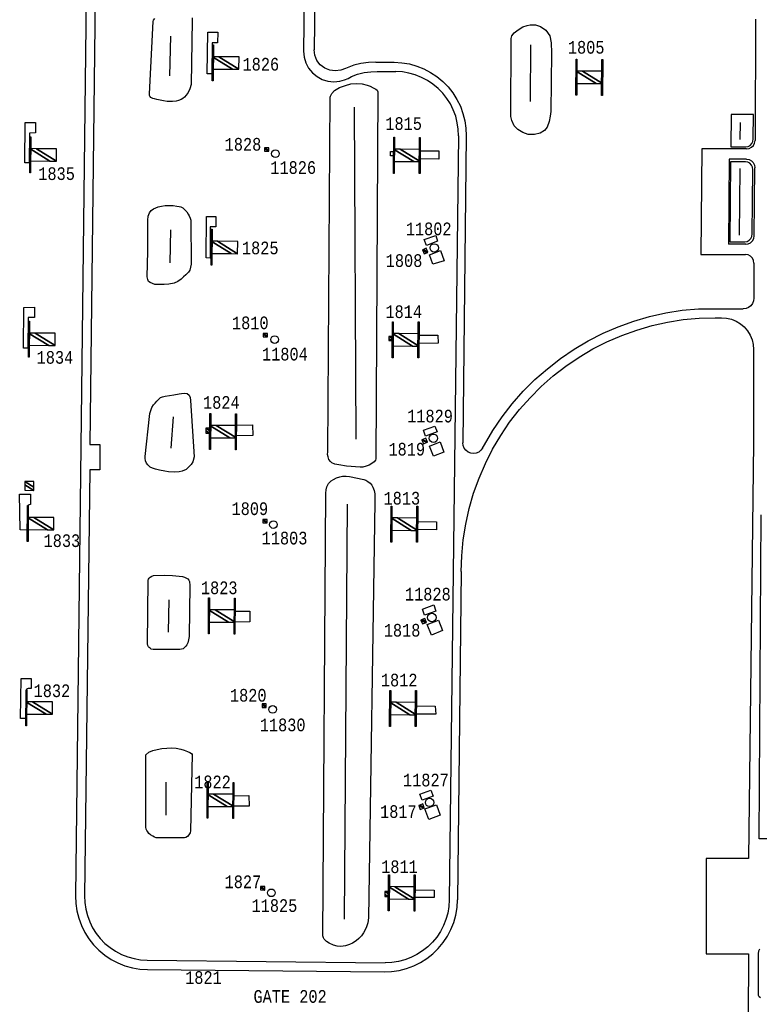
# Model space of a CAD drawing. Extents: x -0.5 to 41.9, y -0.5 to 29.8.
# Tile 22 of 128: x 4.9 to 5.9, y 11.9 to 13.2. Entities that reach past the tile are written whole.
import ezdxf
from ezdxf.enums import TextEntityAlignment as Align

# ---------------------------------------------------------------- set-up
doc = ezdxf.new("R2010")
doc.units = 0
doc.header["$MEASUREMENT"] = 0
for name, color, linetype in [('11', 2, 'CONTINUOUS'), ('21', 5, 'CONTINUOUS'), ('23', 1, 'CONTINUOUS'), ('43', 3, 'CONTINUOUS')]:
    doc.layers.add(name, color=color, linetype=linetype)
doc.styles.add('MONOTXT', font='MONOTXT', dxfattribs={"height": 0.2})

msp = doc.modelspace()

# ---------------------------------------------------------------- linework, layer by layer
at = {"layer": '11'}
for p, q in [((5.0235, 13.4862), (5.0064, 12.0434)), ((5.0355, 13.4862), (5.0254, 12.6416)), ((5.3123, 13.429), (5.3088, 13.163)), ((5.3259, 13.4285), (5.323, 13.1651)), ((5.9082, 13.2057), (5.9078, 13.0448)), ((5.405, 13.1488), (5.4293, 13.1485)), ((5.4068, 13.1364), (5.4312, 13.1361)), ((5.5145, 13.0509), (5.5022, 12.0379)), ((5.5248, 13.0508), (5.5203, 12.6439)), ((5.8736, 13.02), (5.8726, 12.9072)), ((5.8964, 13.02), (5.8736, 13.02)), ((5.9066, 12.9184), (5.9075, 13.0087)), ((5.8954, 12.9071), (5.8726, 12.9072)), ((5.9063, 12.8822), (5.9062, 12.8356)), ((5.9059, 12.7675), (5.9055, 12.6441)), ((5.0254, 12.6079), (5.0184, 12.0432)), ((5.518, 12.4732), (5.5133, 12.0378)), ((5.1017, 11.958), (5.4171, 11.9547)), ((5.1019, 11.9457), (5.4157, 11.9424))]:
    msp.add_line(p, q, dxfattribs=at)
for points in [[(5.1813, 13.1331), (5.1819, 13.1884), (5.1951, 13.1885), (5.1948, 13.1742), (5.1876, 13.1741), (5.1871, 13.1331), (5.1813, 13.1331)], [(5.3088, 13.163), (5.3096, 13.1552), (5.3119, 13.1476), (5.3156, 13.1406), (5.3206, 13.1345), (5.3268, 13.1294), (5.3338, 13.1257), (5.3413, 13.1234), (5.3492, 13.1226), (5.3571, 13.1234), (5.3632, 13.125), (5.3681, 13.1271), (5.3725, 13.1295), (5.3807, 13.1325), (5.3892, 13.1347), (5.398, 13.136), (5.4068, 13.1364)], [(5.405, 13.1488), (5.395, 13.1483), (5.385, 13.1469), (5.3758, 13.1446), (5.3692, 13.1422), (5.3645, 13.1403), (5.3583, 13.138), (5.351, 13.137), (5.3438, 13.138), (5.337, 13.1408), (5.3312, 13.1452), (5.3267, 13.151), (5.3239, 13.1578), (5.323, 13.1651)], [(5.4293, 13.1485), (5.4393, 13.1479), (5.4493, 13.1462), (5.4591, 13.1435), (5.4685, 13.1397), (5.4774, 13.135), (5.4858, 13.1294), (5.4936, 13.123), (5.5007, 13.1158), (5.507, 13.1078), (5.5124, 13.0993), (5.5169, 13.0902), (5.5204, 13.0807), (5.5229, 13.0709), (5.5244, 13.0609), (5.5248, 13.0508)], [(5.5145, 13.0509), (5.5141, 13.0597), (5.5129, 13.0684), (5.5107, 13.077), (5.5076, 13.0853), (5.5037, 13.0932), (5.499, 13.1006), (5.4935, 13.1076), (5.4873, 13.1139), (5.4805, 13.1195), (5.4732, 13.1244), (5.4654, 13.1285), (5.4572, 13.1317), (5.4487, 13.1341), (5.44, 13.1356), (5.4312, 13.1361)], [(4.9394, 13.015), (4.9397, 13.0685), (4.9536, 13.0688), (4.9532, 13.0548), (4.9455, 13.0546), (4.9452, 13.015), (4.9394, 13.015)], [(5.8966, 13.0336), (5.9, 13.0341), (5.9031, 13.0357), (5.9056, 13.0382), (5.9072, 13.0414), (5.9078, 13.0448)], [(5.4641, 13.0312), (5.4885, 13.0309), (5.4885, 13.0201), (5.4642, 13.0205), (5.4641, 13.0312)], [(5.8966, 13.0336), (5.837, 13.0336), (5.8357, 12.8936), (5.8952, 12.8935)], [(5.8964, 13.02), (5.8999, 13.0195), (5.903, 13.0179), (5.9054, 13.0154), (5.907, 13.0122), (5.9075, 13.0087)], [(5.1797, 12.889), (5.1801, 12.9441), (5.1928, 12.9441), (5.1924, 12.9301), (5.1853, 12.9301), (5.1853, 12.8888), (5.1797, 12.889)], [(5.4687, 12.9136), (5.4842, 12.919), (5.4868, 12.9112), (5.4719, 12.9057), (5.4687, 12.9136)], [(5.8954, 12.9071), (5.8988, 12.9076), (5.9019, 12.9092), (5.9044, 12.9117), (5.906, 12.9149), (5.9066, 12.9184)], [(5.4759, 12.8931), (5.4908, 12.8987), (5.4953, 12.8854), (5.4805, 12.8808), (5.4759, 12.8931)], [(5.9063, 12.8822), (5.9057, 12.8857), (5.9042, 12.8889), (5.9018, 12.8914), (5.8987, 12.893), (5.8952, 12.8935)], [(5.9062, 12.8356), (5.9057, 12.832), (5.9043, 12.8286), (5.902, 12.8257), (5.8991, 12.8235), (5.8958, 12.8221), (5.8921, 12.8216)], [(4.9374, 12.7695), (4.9379, 12.8232), (4.952, 12.8236), (4.9521, 12.8101), (4.9436, 12.81), (4.9432, 12.7696), (4.9374, 12.7695)], [(5.5464, 12.6369), (5.5488, 12.6414), (5.56, 12.6603), (5.5723, 12.6784), (5.5858, 12.6958), (5.6003, 12.7122), (5.6158, 12.7277), (5.6323, 12.7422), (5.6496, 12.7557), (5.6677, 12.768), (5.6866, 12.7792), (5.7062, 12.7891), (5.7263, 12.7979), (5.7469, 12.8053), (5.768, 12.8114), (5.7894, 12.8162), (5.8111, 12.8196), (5.8329, 12.8217), (5.8545, 12.8216), (5.8921, 12.8216)], [(5.518, 12.4732), (5.5187, 12.4943), (5.5207, 12.5154), (5.524, 12.5363), (5.5286, 12.5569), (5.5345, 12.5773), (5.5417, 12.5972), (5.5501, 12.6166), (5.5597, 12.6354), (5.5704, 12.6537), (5.5823, 12.6712), (5.5953, 12.6879), (5.6093, 12.7038), (5.6243, 12.7187), (5.6401, 12.7327), (5.6569, 12.7457), (5.6744, 12.7576), (5.6926, 12.7684), (5.7114, 12.778), (5.7309, 12.7864), (5.7508, 12.7935), (5.7711, 12.7994), (5.7917, 12.8041), (5.8126, 12.8074), (5.8337, 12.8094), (5.8549, 12.8097), (5.8634, 12.8097)], [(5.8634, 12.8097), (5.87, 12.8093), (5.8765, 12.8078), (5.8827, 12.8052), (5.8884, 12.8018), (5.8935, 12.7975), (5.8978, 12.7924), (5.9013, 12.7868), (5.9038, 12.7806), (5.9054, 12.7741), (5.9059, 12.7675)], [(5.4624, 12.7868), (5.4872, 12.7865), (5.4873, 12.7759), (5.4621, 12.7757), (5.4624, 12.7868)], [(5.2195, 12.6673), (5.2414, 12.6678), (5.2416, 12.6536), (5.2191, 12.6532), (5.2195, 12.6673)], [(5.4682, 12.6605), (5.4831, 12.6661), (5.486, 12.6585), (5.4709, 12.6528), (5.4682, 12.6605)], [(5.0254, 12.6416), (5.0389, 12.6416), (5.0389, 12.6079), (5.0254, 12.6079)], [(5.4759, 12.6396), (5.49, 12.6452), (5.4948, 12.6316), (5.4811, 12.6261), (5.4759, 12.6396)], [(5.5464, 12.6369), (5.5442, 12.634), (5.5413, 12.6317), (5.5379, 12.6303), (5.5343, 12.6298), (5.5307, 12.6303), (5.5273, 12.6317), (5.5244, 12.634), (5.5221, 12.6369), (5.5207, 12.6403), (5.5203, 12.6439)], [(5.9055, 12.6441), (5.8991, 12.093), (5.8429, 12.093), (5.8429, 11.9666), (5.8991, 11.9666), (5.8984, 11.7921)], [(4.933, 12.5285), (4.9324, 12.576), (4.9466, 12.576), (4.9466, 12.5622), (4.9449, 12.5619), (4.9435, 12.5609), (4.943, 12.5593), (4.9421, 12.5282), (4.933, 12.5285)], [(5.9275, 12.1191), (5.9134, 12.1189), (5.9157, 12.5486)], [(5.4608, 12.5395), (5.4853, 12.5391), (5.4853, 12.5287), (5.4611, 12.5288)], [(5.4668, 12.4236), (5.4816, 12.429), (5.4843, 12.4209), (5.4695, 12.4156), (5.4668, 12.4236)], [(5.2177, 12.4206), (5.2377, 12.4208), (5.2378, 12.4065), (5.2185, 12.4063)], [(5.473, 12.403), (5.488, 12.4087), (5.4932, 12.395), (5.4785, 12.3891), (5.473, 12.403)], [(4.9337, 12.2784), (4.9345, 12.3314), (4.9477, 12.3315), (4.9477, 12.318), (4.9438, 12.3181), (4.9425, 12.3178), (4.9417, 12.3173), (4.9415, 12.3164), (4.9411, 12.2784), (4.9337, 12.2784)], [(5.4589, 12.2951), (5.4837, 12.295), (5.4842, 12.2842), (5.4591, 12.2843)], [(5.4631, 12.1782), (5.4778, 12.1836), (5.481, 12.1754), (5.4664, 12.1702), (5.4631, 12.1782)], [(5.2166, 12.1761), (5.2365, 12.1764), (5.2366, 12.1623), (5.2172, 12.1622)], [(5.47, 12.1585), (5.4852, 12.1639), (5.49, 12.1502), (5.4749, 12.1446), (5.47, 12.1585)], [(5.4564, 12.0512), (5.4822, 12.051), (5.4824, 12.0409), (5.4561, 12.0409)], [(5.0064, 12.0434), (5.0068, 12.0333), (5.0083, 12.0233), (5.0108, 12.0135), (5.0143, 12.004), (5.0188, 11.9949), (5.0242, 11.9864), (5.0305, 11.9784), (5.0376, 11.9712), (5.0453, 11.9647), (5.0538, 11.9591), (5.0627, 11.9545), (5.0721, 11.9507), (5.0819, 11.948), (5.0918, 11.9463), (5.1019, 11.9457)], [(5.0184, 12.0432), (5.0187, 12.0344), (5.02, 12.0257), (5.0222, 12.0171), (5.0253, 12.0089), (5.0292, 12.001), (5.0339, 11.9935), (5.0394, 11.9866), (5.0455, 11.9803), (5.0523, 11.9747), (5.0597, 11.9698), (5.0675, 11.9657), (5.0757, 11.9624), (5.0842, 11.9601), (5.0929, 11.9586), (5.1017, 11.958)], [(5.4157, 11.9424), (5.4258, 11.9428), (5.4358, 11.9442), (5.4456, 11.9468), (5.455, 11.9503), (5.4641, 11.9548), (5.4726, 11.9602), (5.4805, 11.9664), (5.4877, 11.9735), (5.4942, 11.9813), (5.4998, 11.9897), (5.5045, 11.9986), (5.5082, 12.008), (5.5109, 12.0177), (5.5126, 12.0277), (5.5133, 12.0378)], [(5.5022, 12.0379), (5.5017, 12.0291), (5.5002, 12.0204), (5.4978, 12.0119), (5.4946, 12.0038), (5.4905, 11.996), (5.4856, 11.9886), (5.48, 11.9818), (5.4737, 11.9757), (5.4668, 11.9702), (5.4593, 11.9655), (5.4514, 11.9616), (5.4432, 11.9585), (5.4347, 11.9563), (5.4259, 11.9551), (5.4171, 11.9547)], [(5.9152, 11.9083), (5.9134, 11.9095), (5.9124, 11.9113), (5.9123, 11.9663), (5.913, 11.9705), (5.914, 11.9731)]]:
    msp.add_lwpolyline(points, dxfattribs=at)
at = {"layer": '21'}
for points in [[(5.1879, 13.1237), (5.1882, 13.1715), (5.1893, 13.1715), (5.189, 13.1237), (5.1879, 13.1237)], [(5.6716, 13.1525), (5.6713, 13.1048), (5.6702, 13.1048), (5.6705, 13.1525), (5.6716, 13.1525)], [(5.7058, 13.1523), (5.7054, 13.1045), (5.7043, 13.1045), (5.7046, 13.1523), (5.7058, 13.1523)], [(4.9458, 13.0019), (4.9461, 13.0497), (4.9473, 13.0497), (4.9469, 13.0019), (4.9458, 13.0019)], [(5.4297, 13.049), (5.4293, 13.0012), (5.4282, 13.0012), (5.4285, 13.049), (5.4297, 13.049)], [(5.4638, 13.0487), (5.4635, 13.001), (5.4624, 13.001), (5.4627, 13.0487), (5.4638, 13.0487)], [(5.4243, 13.03), (5.4276, 13.03), (5.4277, 13.0244), (5.4243, 13.0244), (5.4243, 13.03)], [(5.1862, 12.8793), (5.1865, 12.927), (5.1876, 12.927), (5.1873, 12.8793), (5.1862, 12.8793)], [(4.9441, 12.7575), (4.9444, 12.8052), (4.9455, 12.8052), (4.9452, 12.7575), (4.9441, 12.7575)], [(5.4279, 12.8045), (5.4276, 12.7568), (5.4265, 12.7568), (5.4268, 12.8045), (5.4279, 12.8045)], [(5.4621, 12.8043), (5.4618, 12.7565), (5.4606, 12.7565), (5.461, 12.8043), (5.4621, 12.8043)], [(5.1859, 12.6827), (5.1855, 12.635), (5.1844, 12.635), (5.1847, 12.6827), (5.1859, 12.6827)], [(5.22, 12.6825), (5.2197, 12.6347), (5.2186, 12.6348), (5.2189, 12.6825), (5.22, 12.6825)], [(4.9423, 12.513), (4.9427, 12.5608), (4.9438, 12.5608), (4.9435, 12.513), (4.9423, 12.513)], [(5.4262, 12.5601), (5.4259, 12.5123), (5.4248, 12.5123), (5.4251, 12.5601), (5.4262, 12.5601)], [(5.4604, 12.5598), (5.46, 12.5121), (5.4589, 12.5121), (5.4592, 12.5598), (5.4604, 12.5598)], [(5.1841, 12.4383), (5.1838, 12.3905), (5.1827, 12.3906), (5.183, 12.4383), (5.1841, 12.4383)], [(5.2183, 12.4381), (5.2179, 12.3903), (5.2168, 12.3903), (5.2172, 12.4381), (5.2183, 12.4381)], [(4.9406, 12.2686), (4.9409, 12.3164), (4.9421, 12.3163), (4.9417, 12.2686), (4.9406, 12.2686)], [(5.4245, 12.3156), (5.4242, 12.2679), (5.423, 12.2679), (5.4234, 12.3156), (5.4245, 12.3156)], [(5.4586, 12.3154), (5.4583, 12.2677), (5.4572, 12.2677), (5.4575, 12.3154), (5.4586, 12.3154)], [(5.1824, 12.1939), (5.1821, 12.1461), (5.1809, 12.1461), (5.1813, 12.1939), (5.1824, 12.1939)], [(5.2166, 12.1936), (5.2162, 12.1459), (5.2151, 12.1459), (5.2154, 12.1936), (5.2166, 12.1936)], [(5.4228, 12.0712), (5.4224, 12.0235), (5.4213, 12.0235), (5.4216, 12.0712), (5.4228, 12.0712)], [(5.4569, 12.071), (5.4566, 12.0232), (5.4555, 12.0232), (5.4558, 12.071), (5.4569, 12.071)]]:
    msp.add_lwpolyline(points, dxfattribs=at)
for centre, radius in [((5.2716, 13.0273), 0.00505), ((5.4823, 12.9023), 0.00561), ((5.2706, 12.7808), 0.00505), ((5.4812, 12.6499), 0.00561), ((5.2689, 12.5355), 0.00505), ((5.4791, 12.4124), 0.00561), ((5.268, 12.2905), 0.00505), ((5.4761, 12.1672), 0.00561), ((5.2662, 12.0473), 0.00505)]:
    msp.add_circle(centre, radius, dxfattribs=at)
at = {"layer": '43'}
for p, q in [((5.1315, 13.1304), (5.133, 13.1829)), ((5.6101, 13.1715), (5.6097, 13.0963)), ((5.3788, 12.6486), (5.3765, 13.0888)), ((5.8882, 13.0459), (5.8885, 13.0686)), ((5.887, 12.9194), (5.888, 13.0076)), ((5.132, 12.8827), (5.1331, 12.9263)), ((5.1332, 12.6368), (5.1365, 12.6784)), ((5.3634, 12.0123), (5.3672, 12.5624)), ((5.1304, 12.4358), (5.1292, 12.3927)), ((5.1265, 12.1939), (5.1265, 12.1501))]:
    msp.add_line(p, q, dxfattribs=at)
for points in [[(5.1597, 13.1191), (5.158, 13.1131), (5.1558, 13.1082), (5.1533, 13.1047), (5.1511, 13.1024), (5.1488, 13.1005), (5.1465, 13.099), (5.1433, 13.0978), (5.1398, 13.0969), (5.1353, 13.0966), (5.1279, 13.0966), (5.123, 13.0973), (5.1189, 13.0981), (5.1142, 13.099), (5.1112, 13.1), (5.1091, 13.1006), (5.1074, 13.1012), (5.1064, 13.1019), (5.1052, 13.1034), (5.1048, 13.1046), (5.1047, 13.1067), (5.1093, 13.2026), (5.1098, 13.2044), (5.1119, 13.2067)], [(5.1614, 13.2074), (5.1613, 13.2043), (5.1597, 13.1191)], [(5.6165, 13.1981), (5.623, 13.1961), (5.6303, 13.1912), (5.6355, 13.1834), (5.6373, 13.1744), (5.6379, 13.1609), (5.6371, 13.0831), (5.6362, 13.0772), (5.6345, 13.0701), (5.632, 13.0626), (5.6284, 13.0581), (5.6228, 13.0544), (5.6151, 13.0527), (5.607, 13.0529), (5.5999, 13.0552), (5.5932, 13.0593), (5.5885, 13.0643), (5.585, 13.0711), (5.5838, 13.0765), (5.5843, 13.1802), (5.5853, 13.1835), (5.5883, 13.1873), (5.5937, 13.1915), (5.6, 13.1955), (5.6057, 13.1972), (5.6096, 13.198), (5.6165, 13.1981)], [(5.4048, 12.6227), (5.4045, 12.6209), (5.4028, 12.6187), (5.3996, 12.6166), (5.3959, 12.6145), (5.392, 12.6131), (5.3876, 12.6118), (5.3839, 12.6117), (5.3659, 12.6129), (5.3557, 12.6147), (5.3506, 12.6158), (5.3466, 12.6175), (5.3445, 12.6192), (5.3423, 12.6218), (5.3414, 12.6255), (5.3409, 12.6285), (5.341, 12.6319), (5.3442, 13.102), (5.3447, 13.1037), (5.3466, 13.1069), (5.35, 13.1111), (5.3567, 13.1152), (5.3644, 13.1179), (5.3717, 13.1197), (5.3787, 13.1204), (5.3866, 13.1197), (5.3933, 13.1182), (5.3973, 13.1166), (5.4012, 13.1147), (5.4047, 13.1128), (5.4065, 13.1113), (5.4075, 13.1093), (5.4048, 12.6227)], [(5.8761, 13.0792), (5.8755, 13.0363), (5.8955, 13.0362), (5.8985, 13.0368), (5.9012, 13.0383), (5.9034, 13.0406), (5.9048, 13.0436), (5.9053, 13.0469), (5.9055, 13.0791), (5.8761, 13.0792)], [(5.8953, 13.0166), (5.8753, 13.0166), (5.8743, 12.9105), (5.8943, 12.9104), (5.8973, 12.9109), (5.9, 12.9124), (5.9022, 12.9148), (5.9036, 12.9177), (5.9041, 12.921), (5.9049, 13.006), (5.9045, 13.0093), (5.9031, 13.0122), (5.901, 13.0146), (5.8983, 13.0161), (5.8953, 13.0166)], [(5.1597, 12.881), (5.1583, 12.8729), (5.1565, 12.87), (5.1529, 12.8666), (5.1499, 12.8638), (5.1468, 12.8607), (5.1423, 12.8576), (5.1372, 12.8554), (5.1303, 12.8544), (5.1241, 12.8539), (5.1189, 12.854), (5.1115, 12.854), (5.1087, 12.8551), (5.1055, 12.8566), (5.1035, 12.858), (5.1024, 12.8604), (5.1014, 12.8638), (5.1025, 12.8981), (5.1022, 12.9393), (5.103, 12.9444), (5.1047, 12.949), (5.1067, 12.9518), (5.1099, 12.9542), (5.116, 12.9567), (5.1207, 12.9575), (5.1253, 12.9584), (5.131, 12.9587), (5.136, 12.9585), (5.141, 12.9579), (5.144, 12.9574), (5.1463, 12.9568), (5.149, 12.9554), (5.1515, 12.9528), (5.1541, 12.95), (5.1557, 12.9472), (5.1573, 12.9447), (5.1587, 12.9419), (5.1593, 12.9391), (5.1597, 12.881)], [(5.1638, 12.6252), (5.162, 12.6186), (5.1598, 12.615), (5.1568, 12.612), (5.1532, 12.6087), (5.1481, 12.6062), (5.144, 12.6054), (5.1383, 12.605), (5.13, 12.6056), (5.1249, 12.6065), (5.1181, 12.6076), (5.1124, 12.6089), (5.1084, 12.6102), (5.1057, 12.6116), (5.1025, 12.6148), (5.1007, 12.6171), (5.0995, 12.6202), (5.0988, 12.6234), (5.0989, 12.626), (5.1046, 12.679), (5.105, 12.6826), (5.1062, 12.687), (5.1077, 12.6908), (5.1099, 12.6941), (5.112, 12.6965), (5.1145, 12.6992), (5.1171, 12.7019), (5.1194, 12.704), (5.1218, 12.705), (5.1253, 12.7059), (5.1369, 12.7075), (5.1438, 12.7089), (5.1469, 12.7092), (5.1509, 12.7096), (5.1545, 12.7093), (5.1572, 12.7073), (5.1586, 12.7039), (5.1591, 12.7), (5.1638, 12.6252)], [(5.3385, 12.5774), (5.3388, 12.5817), (5.3397, 12.5858), (5.342, 12.5898), (5.3455, 12.5934), (5.3487, 12.5955), (5.3526, 12.5974), (5.3569, 12.599), (5.3608, 12.5996), (5.3653, 12.5996), (5.3701, 12.5993), (5.3888, 12.5954), (5.3915, 12.5944), (5.3942, 12.5928), (5.3973, 12.5903), (5.3995, 12.5877), (5.401, 12.585), (5.4025, 12.5809), (5.4033, 12.5765), (5.4036, 12.5709), (5.4035, 12.5656), (5.395, 12.014), (5.394, 12.0074), (5.3924, 12.0024), (5.3907, 11.9984), (5.3886, 11.9944), (5.3858, 11.9902), (5.3821, 11.9866), (5.3786, 11.9837), (5.3739, 11.9806), (5.37, 11.9788), (5.3646, 11.9771), (5.3585, 11.9763), (5.3535, 11.9764), (5.3486, 11.9778), (5.3428, 11.9805), (5.3396, 11.9829), (5.3381, 11.9843), (5.3363, 11.9859), (5.3352, 11.9877), (5.3344, 11.9903), (5.3385, 12.5774)], [(5.1027, 12.4617), (5.1034, 12.4633), (5.1043, 12.4647), (5.1057, 12.4659), (5.1075, 12.4672), (5.11, 12.4679), (5.1242, 12.4684), (5.1352, 12.4681), (5.1485, 12.4665), (5.1511, 12.4658), (5.1537, 12.4647), (5.1555, 12.4635), (5.1569, 12.462), (5.1577, 12.46), (5.1583, 12.4546), (5.1572, 12.387), (5.1564, 12.3828), (5.1554, 12.3788), (5.1543, 12.3763), (5.1529, 12.3742), (5.151, 12.3724), (5.1491, 12.3709), (5.1471, 12.3702), (5.145, 12.3698), (5.1093, 12.3699), (5.1068, 12.3704), (5.1053, 12.3715), (5.104, 12.3725), (5.1031, 12.3736), (5.1024, 12.375), (5.1019, 12.3773), (5.1027, 12.4617)], [(5.161, 12.2306), (5.1591, 12.1295), (5.1585, 12.1267), (5.157, 12.1241), (5.1551, 12.1222), (5.1529, 12.1207), (5.151, 12.1203), (5.1136, 12.1202), (5.1114, 12.1209), (5.1089, 12.1223), (5.1061, 12.124), (5.1039, 12.1259), (5.1023, 12.1281), (5.101, 12.13), (5.1004, 12.1317), (5.0997, 12.1345), (5.0996, 12.2303), (5.1038, 12.234), (5.1092, 12.2361), (5.1147, 12.2374), (5.1209, 12.2386), (5.1276, 12.2392), (5.1333, 12.2394), (5.14, 12.2389), (5.1461, 12.2379), (5.1507, 12.2365), (5.155, 12.2349), (5.1581, 12.2334), (5.1604, 12.2319), (5.161, 12.2306)]]:
    msp.add_lwpolyline(points, dxfattribs=at)

# ---------------------------------------------------------------- texts
at = {"layer": '23', "style": 'MONOTXT', "width": 0.833333}
for s, p in [('1805', (5.6838, 13.1683)), ('1826', (5.2523, 13.1459)), ('1815', (5.4417, 13.0672)), ('1828', (5.2286, 13.0397)), ('11826', (5.2952, 13.0089)), ('1835', (4.9814, 13.0008)), ('11802', (5.4749, 12.9276)), ('1825', (5.2515, 12.9023)), ('1808', (5.4422, 12.8855)), ('1814', (5.4418, 12.8178)), ('1810', (5.2383, 12.803)), ('1834', (4.9792, 12.7572)), ('11804', (5.2842, 12.7615)), ('1824', (5.1999, 12.6975)), ('11829', (5.4767, 12.6794)), ('1819', (5.4458, 12.6355)), ('1813', (5.4393, 12.5705)), ('1809', (5.2377, 12.5566)), ('1833', (4.9884, 12.5142)), ('11803', (5.2837, 12.5176)), ('1823', (5.1971, 12.4517)), ('11828', (5.4738, 12.4433)), ('1818', (5.4396, 12.3954)), ('1812', (5.4358, 12.3294)), ('1832', (4.9752, 12.3152)), ('1820', (5.2356, 12.3092)), ('11830', (5.2812, 12.2699)), ('11827', (5.4712, 12.1968)), ('1822', (5.1882, 12.1943)), ('1817', (5.4347, 12.155)), ('1811', (5.4362, 12.0819)), ('1827', (5.2285, 12.0619)), ('11825', (5.2703, 12.0304)), ('1821', (5.1762, 11.935)), ('GATE 202', (5.2911, 11.9099))]:
    msp.add_text(s, height=0.01684, dxfattribs=at).set_placement(p, align=Align.MIDDLE)

# ---------------------------------------------------------------- meshes
at = {"layer": '21'}
mesh = msp.add_polyface(dxfattribs=at)
corners = [(5.188, 13.1394), (5.188, 13.1394), (5.1881, 13.1557), (5.2147, 13.1393), (5.1967, 13.1557), (5.2233, 13.1392), (5.2234, 13.1555)]
mesh.append_faces([[corners[k] for k in face] for face in [(0, 1, 3, 2), (2, 3, 5, 4), (4, 5, 6, 6)]], dxfattribs={"vtx0": -1, "vtx2": -1})
mesh = msp.add_polyface(dxfattribs=at)
corners = [(5.6703, 13.1205), (5.697, 13.1203), (5.6704, 13.1368), (5.7055, 13.1202), (5.679, 13.1367), (5.7057, 13.1365), (5.7057, 13.1365)]
mesh.append_faces([[corners[k] for k in face] for face in [(0, 0, 1, 2), (2, 1, 3, 4), (4, 3, 6, 5)]], dxfattribs={"vtx0": -1, "vtx2": -1})
mesh = msp.add_polyface(dxfattribs=at)
corners = [(4.9459, 13.0176), (4.9459, 13.0176), (4.946, 13.034), (4.9726, 13.0175), (4.9546, 13.0339), (4.9812, 13.0174), (4.9813, 13.0337)]
mesh.append_faces([[corners[k] for k in face] for face in [(0, 1, 3, 2), (2, 3, 5, 4), (4, 5, 6, 6)]], dxfattribs={"vtx0": -1, "vtx2": -1})
mesh = msp.add_polyface(dxfattribs=at)
corners = [(5.2571, 13.0305), (5.2627, 13.0305), (5.2571, 13.0339), (5.2571, 13.0349), (5.2627, 13.0315), (5.2571, 13.0349), (5.2627, 13.0349)]
mesh.append_faces([[corners[k] for k in face] for face in [(0, 0, 1, 2), (2, 1, 4, 5), (3, 4, 6, 6)]], dxfattribs={"vtx0": -1, "vtx2": -1})
mesh = msp.add_polyface(dxfattribs=at)
corners = [(5.4283, 13.0169), (5.455, 13.0168), (5.4284, 13.0332), (5.4636, 13.0167), (5.437, 13.0332), (5.4637, 13.033), (5.4637, 13.033)]
mesh.append_faces([[corners[k] for k in face] for face in [(0, 0, 1, 2), (2, 1, 3, 4), (4, 3, 6, 5)]], dxfattribs={"vtx0": -1, "vtx2": -1})
mesh = msp.add_polyface(dxfattribs=at)
corners = [(5.1863, 12.895), (5.1863, 12.895), (5.1864, 12.9113), (5.213, 12.8948), (5.1949, 12.9112), (5.2215, 12.8947), (5.2216, 12.911)]
mesh.append_faces([[corners[k] for k in face] for face in [(0, 1, 3, 2), (2, 3, 5, 4), (4, 5, 6, 6)]], dxfattribs={"vtx0": -1, "vtx2": -1})
mesh = msp.add_polyface(dxfattribs=at)
corners = [(5.4687, 12.8945), (5.4665, 12.8996), (5.4724, 12.896), (5.4665, 12.8996), (5.4681, 12.9003), (5.4739, 12.8966), (5.4717, 12.9018)]
mesh.append_faces([[corners[k] for k in face] for face in [(0, 0, 2, 3), (1, 2, 5, 4), (4, 5, 6, 6)]], dxfattribs={"vtx0": -1, "vtx2": -1})
mesh = msp.add_polyface(dxfattribs=at)
corners = [(4.9442, 12.7732), (4.9442, 12.7732), (4.9443, 12.7895), (4.9709, 12.773), (4.9529, 12.7895), (4.9795, 12.773), (4.9796, 12.7893)]
mesh.append_faces([[corners[k] for k in face] for face in [(0, 1, 3, 2), (2, 3, 5, 4), (4, 5, 6, 6)]], dxfattribs={"vtx0": -1, "vtx2": -1})
mesh = msp.add_polyface(dxfattribs=at)
corners = [(5.2556, 12.7843), (5.2612, 12.7843), (5.2556, 12.7878), (5.2556, 12.7888), (5.2612, 12.7853), (5.2556, 12.7888), (5.2612, 12.7888)]
mesh.append_faces([[corners[k] for k in face] for face in [(0, 0, 1, 2), (2, 1, 4, 5), (3, 4, 6, 6)]], dxfattribs={"vtx0": -1, "vtx2": -1})
mesh = msp.add_polyface(dxfattribs=at)
corners = [(5.422, 12.7795), (5.4254, 12.7795), (5.422, 12.7816), (5.422, 12.7851), (5.4254, 12.783), (5.422, 12.7851), (5.4254, 12.7851)]
mesh.append_faces([[corners[k] for k in face] for face in [(0, 0, 1, 2), (2, 1, 4, 5), (3, 4, 6, 6)]], dxfattribs={"vtx0": -1, "vtx2": -1})
mesh = msp.add_polyface(dxfattribs=at)
corners = [(5.4266, 12.7725), (5.4533, 12.7723), (5.4267, 12.7888), (5.4619, 12.7723), (5.4353, 12.7887), (5.462, 12.7886), (5.462, 12.7886)]
mesh.append_faces([[corners[k] for k in face] for face in [(0, 0, 1, 2), (2, 1, 3, 4), (4, 3, 6, 5)]], dxfattribs={"vtx0": -1, "vtx2": -1})
mesh = msp.add_polyface(dxfattribs=at)
corners = [(5.1792, 12.6568), (5.1843, 12.6568), (5.1792, 12.6599), (5.1792, 12.6635), (5.1843, 12.6604), (5.1792, 12.6635), (5.1843, 12.6635)]
mesh.append_faces([[corners[k] for k in face] for face in [(0, 0, 1, 2), (2, 1, 4, 5), (3, 4, 6, 6)]], dxfattribs={"vtx0": -1, "vtx2": -1})
mesh = msp.add_polyface(dxfattribs=at)
corners = [(5.1845, 12.6507), (5.2112, 12.6505), (5.1846, 12.667), (5.2198, 12.6505), (5.1932, 12.667), (5.2199, 12.6668), (5.2199, 12.6668)]
mesh.append_faces([[corners[k] for k in face] for face in [(0, 0, 1, 2), (2, 1, 3, 4), (4, 3, 6, 5)]], dxfattribs={"vtx0": -1, "vtx2": -1})
mesh = msp.add_polyface(dxfattribs=at)
corners = [(5.4679, 12.6427), (5.466, 12.648), (5.4721, 12.6442), (5.466, 12.648), (5.4671, 12.6484), (5.4732, 12.6446), (5.4713, 12.6499)]
mesh.append_faces([[corners[k] for k in face] for face in [(0, 0, 2, 3), (1, 2, 5, 4), (4, 5, 6, 6)]], dxfattribs={"vtx0": -1, "vtx2": -1})
mesh = msp.add_polyface(dxfattribs=at)
corners = [(4.9392, 12.581), (4.9512, 12.5809), (4.9393, 12.5882), (4.9512, 12.5809), (4.9393, 12.5926), (4.9512, 12.5852), (4.9513, 12.5925)]
mesh.append_faces([[corners[k] for k in face] for face in [(0, 0, 1, 2), (2, 3, 5, 4), (4, 5, 6, 6)]], dxfattribs={"vtx0": -1, "vtx2": -1})
mesh = msp.add_polyface(dxfattribs=at)
corners = [(4.9425, 12.5288), (4.9425, 12.5288), (4.9426, 12.5451), (4.9692, 12.5286), (4.9511, 12.545), (4.9777, 12.5285), (4.9778, 12.5448)]
mesh.append_faces([[corners[k] for k in face] for face in [(0, 1, 3, 2), (2, 3, 5, 4), (4, 5, 6, 6)]], dxfattribs={"vtx0": -1, "vtx2": -1})
mesh = msp.add_polyface(dxfattribs=at)
corners = [(5.255, 12.5379), (5.2606, 12.5377), (5.2551, 12.5412), (5.2606, 12.5389), (5.2551, 12.5424), (5.2607, 12.5422), (5.2607, 12.5422)]
mesh.append_faces([[corners[k] for k in face] for face in [(0, 0, 1, 2), (2, 1, 3, 4), (4, 3, 6, 5)]], dxfattribs={"vtx0": -1, "vtx2": -1})
mesh = msp.add_polyface(dxfattribs=at)
corners = [(5.4249, 12.5281), (5.4516, 12.5279), (5.425, 12.5444), (5.4601, 12.5278), (5.4335, 12.5443), (5.4603, 12.5441), (5.4603, 12.5441)]
mesh.append_faces([[corners[k] for k in face] for face in [(0, 0, 1, 2), (2, 1, 3, 4), (4, 3, 6, 5)]], dxfattribs={"vtx0": -1, "vtx2": -1})
mesh = msp.add_polyface(dxfattribs=at)
corners = [(5.1828, 12.4063), (5.2095, 12.4061), (5.1829, 12.4226), (5.2181, 12.406), (5.1915, 12.4225), (5.2182, 12.4223), (5.2182, 12.4223)]
mesh.append_faces([[corners[k] for k in face] for face in [(0, 0, 1, 2), (2, 1, 3, 4), (4, 3, 6, 5)]], dxfattribs={"vtx0": -1, "vtx2": -1})
mesh = msp.add_polyface(dxfattribs=at)
corners = [(5.4669, 12.4038), (5.4707, 12.4053), (5.4647, 12.409), (5.4721, 12.4059), (5.4662, 12.4095), (5.4699, 12.4111), (5.4699, 12.4111)]
mesh.append_faces([[corners[k] for k in face] for face in [(0, 0, 1, 2), (2, 1, 3, 4), (4, 3, 6, 5)]], dxfattribs={"vtx0": -1, "vtx2": -1})
mesh = msp.add_polyface(dxfattribs=at)
corners = [(4.9407, 12.2843), (4.9407, 12.2843), (4.9408, 12.3006), (4.9674, 12.2841), (4.9494, 12.3006), (4.976, 12.2841), (4.9761, 12.3004)]
mesh.append_faces([[corners[k] for k in face] for face in [(0, 1, 3, 2), (2, 3, 5, 4), (4, 5, 6, 6)]], dxfattribs={"vtx0": -1, "vtx2": -1})
mesh = msp.add_polyface(dxfattribs=at)
corners = [(5.2539, 12.2932), (5.2595, 12.2932), (5.2539, 12.2967), (5.2595, 12.2942), (5.2539, 12.2977), (5.2595, 12.2977), (5.2595, 12.2977)]
mesh.append_faces([[corners[k] for k in face] for face in [(0, 0, 1, 2), (2, 1, 3, 4), (4, 3, 6, 5)]], dxfattribs={"vtx0": -1, "vtx2": -1})
mesh = msp.add_polyface(dxfattribs=at)
corners = [(5.4231, 12.2836), (5.4498, 12.2834), (5.4233, 12.2999), (5.4584, 12.2834), (5.4318, 12.2999), (5.4585, 12.2997), (5.4585, 12.2997)]
mesh.append_faces([[corners[k] for k in face] for face in [(0, 0, 1, 2), (2, 1, 3, 4), (4, 3, 6, 5)]], dxfattribs={"vtx0": -1, "vtx2": -1})
mesh = msp.add_polyface(dxfattribs=at)
corners = [(5.1811, 12.1618), (5.2078, 12.1616), (5.1812, 12.1781), (5.2163, 12.1616), (5.1897, 12.1781), (5.2164, 12.1779), (5.2164, 12.1779)]
mesh.append_faces([[corners[k] for k in face] for face in [(0, 0, 1, 2), (2, 1, 3, 4), (4, 3, 6, 5)]], dxfattribs={"vtx0": -1, "vtx2": -1})
mesh = msp.add_polyface(dxfattribs=at)
corners = [(5.4638, 12.158), (5.4681, 12.1595), (5.462, 12.1633), (5.4691, 12.1598), (5.463, 12.1636), (5.4673, 12.1651), (5.4673, 12.1651)]
mesh.append_faces([[corners[k] for k in face] for face in [(0, 0, 1, 2), (2, 1, 3, 4), (4, 3, 6, 5)]], dxfattribs={"vtx0": -1, "vtx2": -1})
mesh = msp.add_polyface(dxfattribs=at)
corners = [(5.2519, 12.0512), (5.2575, 12.051), (5.252, 12.0544), (5.2576, 12.0523), (5.252, 12.0557), (5.2577, 12.0555), (5.2577, 12.0555)]
mesh.append_faces([[corners[k] for k in face] for face in [(0, 0, 1, 2), (2, 1, 3, 4), (4, 3, 6, 5)]], dxfattribs={"vtx0": -1, "vtx2": -1})
mesh = msp.add_polyface(dxfattribs=at)
corners = [(5.4214, 12.0392), (5.4481, 12.039), (5.4215, 12.0555), (5.4567, 12.0389), (5.4301, 12.0554), (5.4568, 12.0552), (5.4568, 12.0552)]
mesh.append_faces([[corners[k] for k in face] for face in [(0, 0, 1, 2), (2, 1, 3, 4), (4, 3, 6, 5)]], dxfattribs={"vtx0": -1, "vtx2": -1})
mesh = msp.add_polyface(dxfattribs=at)
corners = [(5.4169, 12.0426), (5.4213, 12.0425), (5.4169, 12.0452), (5.4213, 12.0425), (5.4169, 12.0489), (5.4213, 12.0462), (5.4213, 12.0489)]
mesh.append_faces([[corners[k] for k in face] for face in [(0, 0, 1, 2), (2, 3, 5, 4), (4, 5, 6, 6)]], dxfattribs={"vtx0": -1, "vtx2": -1})

doc.saveas('drawing.dxf')
